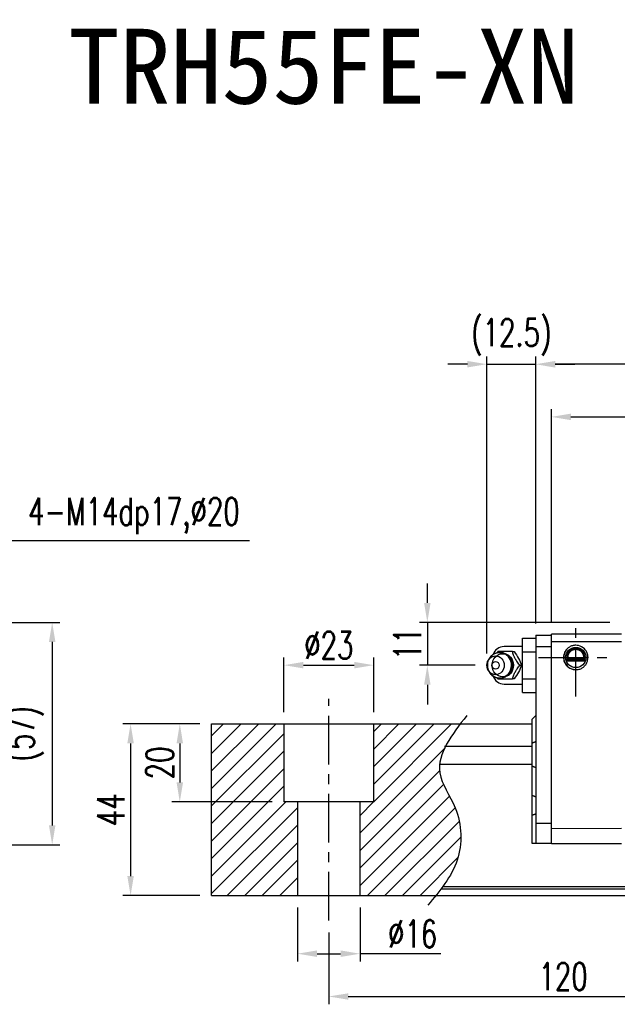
# Model space of a CAD drawing. Header units: millimetres. Extents: x 710 to 1313, y 178 to 430.
# Tile 2 of 37: x 913 to 1066, y 178 to 430. Entities that reach past the tile are written whole.
import ezdxf
from ezdxf.enums import TextEntityAlignment as Align

# ---------------------------------------------------------------- set-up
doc = ezdxf.new("R2010")
doc.units = ezdxf.units.MM
doc.header["$LTSCALE"] = 10
doc.linetypes.add('CENTER', pattern=[2, 1.25, -0.25, 0.25, -0.25])
for name, color, linetype in [('2', 7, 'Continuous'), ('CHA', 7, 'Continuous'), ('CL', 1, 'CENTER'), ('DIM', 4, 'Continuous')]:
    doc.layers.add(name, color=color, linetype=linetype)
doc.styles.add('DIM-7', font='SIMPLEX.shx', dxfattribs={"width": 0.7, "bigfont": 'chineset.shx'})
doc.styles.add('T', font='kaiu.ttf')
doc.dimstyles.new('CNS', dxfattribs={"dimtxt": 3.5, "dimasz": 2.5, "dimexe": 1, "dimexo": 1.5, "dimgap": 0.09, "dimtad": 0, "dimdsep": 46, "dimtxsty": 'DIM-7', "dimcen": 0.09, "dimclrd": 1, "dimclre": 1, "dimclrt": 4, "dimadec": 0, "dimazin": 0, "dimtfac": 1, "dimtix": 1, "dimtmove": 2, "dimatfit": 3, "dimfxl": 1, "dimtvp": 0.971429, "dimtolj": 1, "dimarcsym": 0})

# ---------------------------------------------------------------- blocks, each defined once
blk = doc.blocks.new('*D66')
at = {"layer": 'DEFPOINTS', "color": 0, "transparency": 16777216}
for p in [(961.92, 249.87), (953.76, 229.87), (980.42, 229.87)]:
    blk.add_point(p, dxfattribs=at)
at = {"layer": 'DIM', "color": 7, "lineweight": -2, "transparency": 16777216}
for p, q in [((958.92, 249.87), (951.76, 249.87)), ((953.76, 244.87), (953.76, 234.87)), ((977.42, 229.87), (951.76, 229.87))]:
    blk.add_line(p, q, dxfattribs=at)
at = {"layer": 'DIM', "color": 7, "transparency": 16777216}
for points in [[(952.93, 244.87), (954.59, 244.87), (953.76, 249.87)], [(952.93, 234.87), (954.59, 234.87), (953.76, 229.87)]]:
    blk.add_solid(points, dxfattribs=at)
at = {"layer": 'DIM', "color": 7, "transparency": 16777216, "insert": (948.66, 239.87), "char_height": 7, "attachment_point": 5, "rotation": 90, "style": 'DIM-7'}
blk.add_mtext('\\A1;20', dxfattribs=at)
blk = doc.blocks.new('*D67')
at = {"layer": 'DEFPOINTS', "color": 0, "transparency": 16777216}
for p in [(961.92, 249.87), (941.16, 205.87), (961.92, 205.87)]:
    blk.add_point(p, dxfattribs=at)
at = {"layer": 'DIM', "color": 7, "lineweight": -2, "transparency": 16777216}
for p, q in [((958.92, 249.87), (939.16, 249.87)), ((941.16, 244.87), (941.16, 210.87)), ((958.92, 205.87), (939.16, 205.87))]:
    blk.add_line(p, q, dxfattribs=at)
at = {"layer": 'DIM', "color": 7, "transparency": 16777216}
for points in [[(940.33, 244.87), (941.99, 244.87), (941.16, 249.87)], [(940.33, 210.87), (941.99, 210.87), (941.16, 205.87)]]:
    blk.add_solid(points, dxfattribs=at)
at = {"layer": 'DIM', "color": 7, "transparency": 16777216, "insert": (936.06, 227.87), "char_height": 7, "attachment_point": 5, "rotation": 90, "style": 'DIM-7'}
blk.add_mtext('\\A1;44', dxfattribs=at)
blk = doc.blocks.new('*D68')
at = {"layer": 'DEFPOINTS', "color": 0, "transparency": 16777216}
for p in [(991.92, 199.46), (1111.92, 199.46), (1111.92, 180.03)]:
    blk.add_point(p, dxfattribs=at)
at = {"layer": 'DIM', "color": 7, "lineweight": -2, "transparency": 16777216}
for p, q in [((991.92, 196.46), (991.92, 178.03)), ((1111.92, 196.46), (1111.92, 178.03)), ((996.92, 180.03), (1106.92, 180.03))]:
    blk.add_line(p, q, dxfattribs=at)
at = {"layer": 'DIM', "color": 7, "transparency": 16777216}
for points in [[(996.92, 180.86), (996.92, 179.2), (991.92, 180.03)], [(1106.92, 180.86), (1106.92, 179.2), (1111.92, 180.03)]]:
    blk.add_solid(points, dxfattribs=at)
at = {"layer": 'DIM', "color": 7, "transparency": 16777216, "insert": (1051.92, 185.13), "char_height": 7, "attachment_point": 5, "style": 'DIM-7'}
blk.add_mtext('\\A1;120', dxfattribs=at)
blk = doc.blocks.new('*D72')
at = {"layer": 'DEFPOINTS', "color": 0, "transparency": 16777216}
for p in [(1003.42, 264.91), (980.42, 249.87), (1003.42, 249.87)]:
    blk.add_point(p, dxfattribs=at)
at = {"layer": 'DIM', "color": 7, "lineweight": -2, "transparency": 16777216}
for p, q in [((980.42, 252.87), (980.42, 266.91)), ((985.42, 264.91), (998.42, 264.91)), ((1003.42, 252.87), (1003.42, 266.91))]:
    blk.add_line(p, q, dxfattribs=at)
at = {"layer": 'DIM', "color": 7, "transparency": 16777216}
for points in [[(985.42, 265.74), (985.42, 264.08), (980.42, 264.91)], [(998.42, 265.74), (998.42, 264.08), (1003.42, 264.91)]]:
    blk.add_solid(points, dxfattribs=at)
at = {"layer": 'DIM', "color": 7, "transparency": 16777216, "insert": (991.92, 270.01), "char_height": 7, "attachment_point": 5, "style": 'DIM-7'}
blk.add_mtext('\\A1;%%c23', dxfattribs=at)
blk = doc.blocks.new('*D73')
at = {"layer": 'DEFPOINTS', "color": 0, "transparency": 16777216}
for p in [(983.92, 205.87), (999.92, 205.87), (999.92, 190.99)]:
    blk.add_point(p, dxfattribs=at)
at = {"layer": 'DIM', "color": 7, "lineweight": -2, "transparency": 16777216}
for p, q in [((983.92, 202.87), (983.92, 188.99)), ((999.92, 202.87), (999.92, 188.99)), ((988.92, 190.99), (994.92, 190.99)), ((1020.6, 190.99), (999.92, 190.99))]:
    blk.add_line(p, q, dxfattribs=at)
at = {"layer": 'DIM', "color": 7, "transparency": 16777216}
for points in [[(988.92, 191.83), (988.92, 190.16), (983.92, 190.99)], [(994.92, 191.83), (994.92, 190.16), (999.92, 190.99)]]:
    blk.add_solid(points, dxfattribs=at)
at = {"layer": 'DIM', "color": 7, "transparency": 16777216, "insert": (1013.4, 196.09), "char_height": 7, "attachment_point": 5, "style": 'DIM-7'}
blk.add_mtext('\\A1;%%c16', dxfattribs=at)
blk = doc.blocks.new('*D74')
at = {"layer": 'DEFPOINTS', "color": 0, "transparency": 16777216}
for p in [(1066.92, 275.87), (1017.16, 264.87), (1032.42, 264.87)]:
    blk.add_point(p, dxfattribs=at)
at = {"layer": 'DIM', "color": 7, "lineweight": -2, "transparency": 16777216}
for p, q in [((1017.16, 280.87), (1017.16, 285.87)), ((1063.92, 275.87), (1015.16, 275.87)), ((1017.16, 275.87), (1017.16, 264.87)), ((1029.42, 264.87), (1015.16, 264.87)), ((1017.16, 259.87), (1017.16, 254.87))]:
    blk.add_line(p, q, dxfattribs=at)
at = {"layer": 'DIM', "color": 7, "transparency": 16777216}
for points in [[(1016.33, 280.87), (1017.99, 280.87), (1017.16, 275.87)], [(1016.33, 259.87), (1017.99, 259.87), (1017.16, 264.87)]]:
    blk.add_solid(points, dxfattribs=at)
at = {"layer": 'DIM', "color": 7, "transparency": 16777216, "insert": (1012.06, 270.37), "char_height": 7, "attachment_point": 5, "rotation": 90, "style": 'DIM-7'}
blk.add_mtext('\\A1;11', dxfattribs=at)
blk = doc.blocks.new('*D75')
at = {"layer": 'DEFPOINTS', "color": 0, "transparency": 16777216}
for p in [(1044.92, 341.98), (1044.92, 272.62), (1245.02, 272.62)]:
    blk.add_point(p, dxfattribs=at)
at = {"layer": 'DIM', "color": 7, "lineweight": -2, "transparency": 16777216}
for p, q in [((1044.92, 275.62), (1044.92, 343.98)), ((1245.02, 275.62), (1245.02, 343.98)), ((1240.02, 341.98), (1049.92, 341.98))]:
    blk.add_line(p, q, dxfattribs=at)
at = {"layer": 'DIM', "color": 7, "transparency": 16777216}
for points in [[(1049.92, 342.81), (1049.92, 341.14), (1044.92, 341.98)], [(1240.02, 342.81), (1240.02, 341.14), (1245.02, 341.98)]]:
    blk.add_solid(points, dxfattribs=at)
at = {"layer": 'DIM', "color": 7, "transparency": 16777216, "insert": (1144.97, 347.08), "char_height": 7, "attachment_point": 5, "style": 'DIM-7'}
blk.add_mtext('\\A1;200.1', dxfattribs=at)
blk = doc.blocks.new('*D76')
at = {"layer": 'DEFPOINTS', "color": 0, "transparency": 16777216}
for p in [(1241.02, 328.51), (1048.92, 272.87), (1241.02, 272.87)]:
    blk.add_point(p, dxfattribs=at)
at = {"layer": 'DIM', "color": 7, "lineweight": -2, "transparency": 16777216}
for p, q in [((1048.92, 275.87), (1048.92, 330.51)), ((1241.02, 275.87), (1241.02, 330.51)), ((1053.92, 328.51), (1236.02, 328.51))]:
    blk.add_line(p, q, dxfattribs=at)
at = {"layer": 'DIM', "color": 7, "transparency": 16777216}
for points in [[(1053.92, 329.35), (1053.92, 327.68), (1048.92, 328.51)], [(1236.02, 329.35), (1236.02, 327.68), (1241.02, 328.51)]]:
    blk.add_solid(points, dxfattribs=at)
at = {"layer": 'DIM', "color": 7, "transparency": 16777216, "insert": (1144.97, 333.61), "char_height": 7, "attachment_point": 5, "style": 'DIM-7'}
blk.add_mtext('\\A1;192.1', dxfattribs=at)
blk = doc.blocks.new('*D77')
at = {"layer": 'DEFPOINTS', "color": 0, "transparency": 16777216}
for p in [(1044.92, 342.01), (1044.92, 272.62), (1032.42, 264.87)]:
    blk.add_point(p, dxfattribs=at)
at = {"layer": 'DIM', "color": 7, "lineweight": -2, "transparency": 16777216}
for p, q in [((1032.42, 267.87), (1032.42, 344.01)), ((1044.92, 275.62), (1044.92, 344.01)), ((1027.42, 342.01), (1022.42, 342.01)), ((1032.42, 342.01), (1044.92, 342.01)), ((1049.92, 342.01), (1054.92, 342.01))]:
    blk.add_line(p, q, dxfattribs=at)
at = {"layer": 'DIM', "color": 7, "transparency": 16777216}
for points in [[(1027.42, 342.84), (1027.42, 341.18), (1032.42, 342.01)], [(1049.92, 342.84), (1049.92, 341.18), (1044.92, 342.01)]]:
    blk.add_solid(points, dxfattribs=at)
at = {"layer": 'DIM', "color": 7, "transparency": 16777216, "insert": (1038.67, 348.94), "char_height": 7, "attachment_point": 5, "style": 'DIM-7'}
blk.add_mtext('\\A1;(12.5)', dxfattribs=at)
blk = doc.blocks.new('*D86')
at = {"layer": 'DEFPOINTS', "color": 0, "transparency": 16777216}
for p in [(896.78, 275.87), (875.57, 218.87), (921.08, 218.87)]:
    blk.add_point(p, dxfattribs=at)
at = {"layer": 'DIM', "color": 7, "lineweight": -2, "transparency": 16777216}
for p, q in [((899.78, 275.87), (923.08, 275.87)), ((921.08, 270.87), (921.08, 223.87)), ((878.57, 218.87), (923.08, 218.87))]:
    blk.add_line(p, q, dxfattribs=at)
at = {"layer": 'DIM', "color": 7, "transparency": 16777216}
for points in [[(920.25, 270.87), (921.91, 270.87), (921.08, 275.87)], [(920.25, 223.87), (921.91, 223.87), (921.08, 218.87)]]:
    blk.add_solid(points, dxfattribs=at)
at = {"layer": 'DIM', "color": 7, "transparency": 16777216, "insert": (914.15, 247.37), "char_height": 7, "attachment_point": 5, "rotation": 90, "style": 'DIM-7'}
blk.add_mtext('\\A1;(57)', dxfattribs=at)

msp = doc.modelspace()

# ---------------------------------------------------------------- hatches: boundary and pattern name
at = {"layer": 'DIM'}
h = msp.add_hatch(dxfattribs=at)
h.set_pattern_fill('ANSI31', style=0)
h.set_pattern_definition([(45, (684.0117, -336.434), (-2.245064, 2.245064), [])])
h.paths.add_polyline_path([(980.419, 249.874), (961.919, 249.874), (961.919, 205.874), (983.919, 205.874), (983.919, 229.874), (980.419, 229.874)])
edge = h.paths.add_edge_path()
edge.add_line((999.919, 205.874), (1019.313, 205.874))
edge.add_spline(control_points=[(1019.313, 205.874), (1021.623, 208.706), (1026.324, 215.292), (1025.931, 227.576), (1017.778, 238.507), (1022.409, 245.669), (1025.617, 249.874)], knot_values=[2.3719972, 2.3719972, 2.3719972, 2.3719972, 13.0733629, 26.449734, 36.2555502, 50.1300895, 50.1300895, 50.1300895, 50.1300895], degree=3, periodic=0)
edge.add_line((1025.617, 249.874), (1003.419, 249.874))
edge.add_line((1003.419, 249.874), (1003.419, 229.874))
edge.add_line((1003.419, 229.874), (999.919, 229.874))
edge.add_line((999.919, 229.874), (999.919, 205.874))

# ---------------------------------------------------------------- linework, layer by layer
at = {"layer": '2', "color": 7, "linetype": 'Continuous'}
for p, q in [((1044.919, 272.622), (1048.919, 272.622)), ((1044.919, 272.622), (1044.919, 269.622)), ((1048.919, 219.174), (1048.919, 272.874)), ((1066.919, 272.874), (1048.919, 272.874)), ((1041.569, 271.803), (1044.919, 271.803)), ((1041.569, 268.338), (1041.569, 271.803)), ((1066.919, 270.875), (1048.919, 270.875)), ((1041.569, 269.674), (1036.836, 269.674)), ((1041.569, 261.41), (1041.569, 268.338)), ((1041.569, 268.338), (1044.919, 268.338)), ((1048.919, 269.622), (1044.919, 269.622)), ((1044.919, 269.622), (1044.919, 224.322)), ((1033.216, 266.833), (1032.852, 266.299)), ((1057.643, 266.074), (1052.696, 266.074)), ((1057.589, 265.924), (1052.749, 265.924)), ((1057.414, 266.374), (1052.924, 266.374)), ((1057.196, 266.663), (1053.143, 266.663)), ((1032.852, 263.45), (1033.216, 262.915)), ((1036.836, 260.074), (1041.569, 260.074)), ((1041.569, 257.946), (1041.569, 261.41)), ((1041.569, 261.41), (1044.919, 261.41)), ((1041.569, 257.946), (1044.919, 257.946)), ((961.919, 249.874), (1043.919, 249.874)), ((961.919, 205.874), (961.919, 249.874)), ((980.419, 249.874), (980.419, 229.874)), ((1003.419, 229.874), (1003.419, 249.874)), ((1043.919, 251.022), (1044.919, 252.021)), ((1043.919, 251.022), (1043.919, 244.936)), ((1043.919, 244.936), (1043.919, 239.106)), ((1021.58, 244.166), (1043.919, 244.166)), ((1020.17, 239.582), (1043.919, 239.582)), ((1043.919, 239.106), (1043.919, 231.606)), ((1003.419, 229.874), (980.419, 229.874)), ((983.919, 229.874), (983.919, 205.874)), ((999.919, 205.874), (999.919, 229.874)), ((1043.919, 231.606), (1043.919, 226.434)), ((1043.919, 226.434), (1043.919, 219.322)), ((1048.919, 224.322), (1044.919, 224.322)), ((1044.919, 224.322), (1044.919, 219.322)), ((1066.919, 223.075), (1048.919, 223.01)), ((1043.919, 219.322), (1044.919, 219.322)), ((1044.919, 219.322), (1048.919, 219.322)), ((1066.919, 219.174), (1048.919, 219.174)), ((1020.716, 207.653), (1313.175, 207.653)), ((1021.112, 208.183), (1313.175, 208.183)), ((961.919, 205.874), (1313.175, 205.874))]:
    msp.add_line(p, q, dxfattribs=at)
msp.add_circle((1055.169, 266.874), 2.6, dxfattribs=at)
for centre, radius, start, end in [((1036.836, 266.674), 3, 89.99998, 161.42204), ((1055.169, 266.874), 3.098, 141.48563, 180), ((1055.169, 266.874), 3.098, 180, 269.4375), ((1036.836, 263.074), 3, 198.57796, 270.00002)]:
    msp.add_arc(centre, radius, start, end, dxfattribs=at)
for centre, major_axis in [((1035.67, 264.874), (0, -3.3)), ((1036.485, 264.874), (0, -2.962)), ((1034.637, 264.874), (0, -2.4)), ((1034.637, 264.874), (0, -1))]:
    msp.add_ellipse(centre, major_axis=major_axis, ratio=0.9238797, dxfattribs=at)
for centre, major_axis, start_param, end_param in [((1035.67, 264.874), (0, -3.3), 1.5707964, 4.0768055), ((1036.485, 264.874), (0, -2.962), 1.5707964, 2.6988246), ((1035.67, 264.874), (0, -3.3), 0, 1.5707962), ((1036.485, 264.874), (0, -2.962), 0.4234277, 1.5707964), ((1035.67, 264.874), (0, -3.3), 5.3478744, 6.2831853)]:
    msp.add_ellipse(centre, major_axis=major_axis, ratio=0.9238797, start_param=start_param, end_param=end_param, dxfattribs=at)
for points, degree, knots in [([(1055.169, 270.012), (1054.88, 269.989), (1054.306, 269.943), (1053.52, 269.585), (1052.869, 269.061), (1052.388, 268.398), (1052.097, 267.654), (1051.985, 266.76), (1052.18, 265.679), (1052.957, 264.47), (1054.128, 263.805), (1054.941, 263.752), (1055.169, 263.737)], 3, [0, 0, 0, 0, 0.088414, 0.1748885, 0.2594231, 0.3420175, 0.4226713, 0.5013844, 0.6152487, 0.7511468, 0.9302271, 1, 1, 1, 1]), ([(1055.169, 263.737), (1055.459, 263.76), (1056.032, 263.806), (1056.818, 264.164), (1057.47, 264.688), (1057.951, 265.351), (1058.242, 266.095), (1058.353, 266.989), (1058.158, 268.07), (1057.382, 269.279), (1056.211, 269.944), (1055.397, 269.997), (1055.169, 270.012)], 3, [0, 0, 0, 0, 0.088414, 0.1748885, 0.2594231, 0.3420175, 0.4226713, 0.5013844, 0.6152487, 0.7511468, 0.9302271, 1, 1, 1, 1]), ([(1038.96, 268.374), (1038.242, 268.374), (1037.474, 268.374), (1036.166, 268.374), (1035.679, 268.374), (1035.227, 268.374)], 3, [0, 0, 0, 0, 0.5, 0.5, 1, 1, 1, 1]), ([(1038.97, 264.874), (1038.969, 265.125), (1038.914, 265.621), (1038.656, 266.349), (1038.229, 267.007), (1037.654, 267.551), (1036.969, 267.94), (1036.289, 268.145), (1035.852, 268.164), (1035.669, 268.156)], 3, [0, 0, 0, 0, 0.1424122, 0.2912277, 0.4421098, 0.5939693, 0.7455107, 0.8956214, 1, 1, 1, 1]), ([(1040.827, 264.874), (1040.562, 265.22), (1040.294, 265.575), (1039.878, 266.204), (1039.717, 266.472), (1039.448, 267), (1039.337, 267.262), (1039.133, 267.809), (1039.045, 268.094), (1038.961, 268.374)], 3, [0, 0, 0, 0, 0.316279, 0.316279, 0.5305075, 0.5305075, 0.7443494, 0.7443494, 1, 1, 1, 1]), ([(1039.375, 268.374), (1039.788, 267.827), (1040.186, 267.242), (1040.839, 266.02), (1041.07, 265.425), (1041.242, 264.875)], 3, [0, 0, 0, 0, 0.5, 0.5, 1, 1, 1, 1]), ([(1057.414, 266.374), (1057.442, 266.499), (1057.479, 266.762), (1057.461, 267.206), (1057.369, 267.576), (1057.259, 267.844), (1057.158, 268.037), (1057.042, 268.216), (1056.907, 268.388), (1056.743, 268.558), (1056.494, 268.768), (1056.192, 268.948), (1055.853, 269.076), (1055.584, 269.142), (1055.311, 269.176), (1054.939, 269.176), (1054.462, 269.09), (1054.008, 268.876), (1053.693, 268.646), (1053.483, 268.447), (1053.307, 268.233), (1053.158, 268.002), (1053.038, 267.754), (1052.948, 267.492), (1052.888, 267.211), (1052.864, 266.925), (1052.875, 266.646), (1052.905, 266.463), (1052.924, 266.374)], 3, [0, 0, 0, 0, 0.0625, 0.125, 0.1875, 0.21875, 0.25, 0.28125, 0.3125, 0.34375, 0.375, 0.4375, 0.46875, 0.5, 0.53125, 0.5625, 0.625, 0.6875, 0.71875, 0.75, 0.78125, 0.8125, 0.84375, 0.875, 0.90625, 0.9375, 0.96875, 1, 1, 1, 1]), ([(1057.196, 266.663), (1057.239, 266.875), (1057.228, 267.093), (1057.217, 267.307), (1057.153, 267.517), (1057.092, 267.723), (1056.981, 267.912), (1056.872, 268.098), (1056.722, 268.258), (1056.575, 268.414), (1056.394, 268.537), (1056.216, 268.658), (1056.013, 268.742), (1055.815, 268.823), (1055.6, 268.865), (1055.388, 268.906), (1055.17, 268.906), (1054.728, 268.907), (1054.326, 268.742), (1053.914, 268.572), (1053.617, 268.258), (1053.467, 268.099), (1053.248, 267.725), (1053.122, 267.309), (1053.1, 266.876), (1053.143, 266.663)], 2, [0, 0, 0, 0.0625, 0.0625, 0.125, 0.125, 0.1875, 0.1875, 0.25, 0.25, 0.3125, 0.3125, 0.375, 0.375, 0.4375, 0.4375, 0.5, 0.5, 0.625, 0.625, 0.75, 0.75, 0.8125, 0.875, 0.9375, 1, 1, 1]), ([(1036.011, 261.597), (1036.058, 261.6), (1036.354, 261.627), (1036.885, 261.779), (1037.546, 262.125), (1038.107, 262.609), (1038.547, 263.203), (1038.846, 263.881), (1038.957, 264.455), (1038.97, 264.788), (1038.97, 264.874)], 3, [0, 0, 0, 0, 0.0297339, 0.1848987, 0.3380427, 0.4898314, 0.6411412, 0.7929758, 0.9463445, 1, 1, 1, 1]), ([(1038.961, 261.374), (1039.064, 261.72), (1039.175, 262.075), (1039.429, 262.704), (1039.555, 262.972), (1039.848, 263.5), (1040.017, 263.762), (1040.396, 264.309), (1040.612, 264.594), (1040.827, 264.874)], 3, [0, 0, 0, 0, 0.316279, 0.316279, 0.5305075, 0.5305075, 0.7443494, 0.7443494, 1, 1, 1, 1]), ([(1041.242, 264.874), (1041.071, 264.327), (1040.845, 263.742), (1040.194, 262.52), (1039.79, 261.925), (1039.375, 261.375)], 3, [0, 0, 0, 0, 0.5, 0.5, 1, 1, 1, 1]), ([(1035.227, 261.374), (1035.686, 261.374), (1036.18, 261.374), (1037.529, 261.374), (1038.252, 261.374), (1038.96, 261.374)], 3, [0, 0, 0, 0, 0.5, 0.5, 1, 1, 1, 1])]:
    msp.add_open_spline(points, degree=degree, knots=knots, dxfattribs=at)
for points, degree in [([(1035.227, 268.374), (1035.139, 268.26), (1035.051, 268.144), (1034.963, 268.027)], 3), ([(1038.961, 268.374), (1039.375, 268.374)], 1), ([(1040.827, 264.874), (1041.242, 264.874)], 1), ([(1053.143, 266.663), (1053.03, 266.523), (1052.924, 266.374)], 2), ([(1057.196, 266.663), (1057.269, 266.567), (1057.342, 266.471), (1057.414, 266.374)], 3), ([(1034.982, 261.696), (1035.064, 261.588), (1035.145, 261.481), (1035.227, 261.374)], 3), ([(1035.692, 261.595), (1035.749, 261.592), (1035.806, 261.591), (1035.863, 261.591)], 3), ([(1039.375, 261.374), (1038.961, 261.374)], 1), ([(1043.919, 244.936), (1044.919, 245.35)], 1), ([(1043.919, 239.106), (1044.92, 238.693)], 1), ([(1043.919, 231.606), (1044.919, 231.192)], 1), ([(1043.919, 226.434), (1044.919, 226.849)], 1)]:
    msp.add_open_spline(points, degree=degree, dxfattribs=at)
at = {"layer": 'CL', "color": 7}
for p, q in [((1055.169, 256.902), (1055.169, 275.952)), ((1045.644, 266.874), (1064.694, 266.874)), ((991.919, 199.462), (991.919, 256.287))]:
    msp.add_line(p, q, dxfattribs=at)
at = {"layer": 'DIM', "color": 7}
msp.add_open_spline([(1027.29, 252.032), (1023.436, 247.106), (1017.256, 239.207), (1025.931, 227.576), (1026.36, 214.174), (1020.337, 207.055), (1017.28, 203.442)], degree=3, knots=[0, 0, 0, 0, 16.2465365, 26.0523527, 39.4287239, 53.2135918, 53.2135918, 53.2135918, 53.2135918], dxfattribs=at)

# ---------------------------------------------------------------- texts
at = {"layer": 'CHA', "style": 'T'}
msp.add_text('TRH55FE-XN', height=19.2, dxfattribs=at).set_placement((990.584, 418.172), align=Align.MIDDLE)
at = {"layer": 'DIM', "color": 7, "insert": (914.928, 298.474), "char_height": 7, "attachment_point": 7, "style": 'DIM-7'}
msp.add_mtext('\\A1;4-M14dp17,%%C20', dxfattribs=at)

# ---------------------------------------------------------------- dimensions: what is measured, and where the dimension line sits
at = {"layer": 'DIM', "color": 7}
for base, p1, p2, text, picture, middle in [((1044.919, 342.01), (1032.419, 264.874), (1044.919, 272.622), '(<>)', '*D77', (1038.669, 348.944)), ((1003.419, 264.91), (980.419, 249.874), (1003.419, 249.874), '%%c<>', '*D72', (991.919, 270.01))]:
    dim = msp.add_linear_dim(base=base, p1=p1, p2=p2, text=text, dimstyle='CNS', override={"dimscale": 2, "dimgap": 0.8, "dimtad": 1, "dimclrd": 7, "dimclre": 7, "dimclrt": 7, "dimadec": 2, "dimazin": 2, "dimtmove": 1}, dxfattribs=at)
    dim.commit()
    dim.dimension.update_dxf_attribs({"geometry": picture, "text_midpoint": middle})
for base, p1, p2, picture, middle in [((1044.919, 341.976), (1245.019, 272.622), (1044.919, 272.622), '*D75', (1144.969, 347.076)), ((1241.019, 328.514), (1048.919, 272.874), (1241.019, 272.874), '*D76', (1144.969, 333.614)), ((1111.919, 180.029), (991.919, 199.462), (1111.919, 199.462), '*D68', (1051.919, 185.129))]:
    dim = msp.add_linear_dim(base=base, p1=p1, p2=p2, dimstyle='CNS', override={"dimscale": 2, "dimgap": 0.8, "dimtad": 1, "dimclrd": 7, "dimclre": 7, "dimclrt": 7, "dimadec": 2, "dimazin": 2, "dimtmove": 1}, dxfattribs=at)
    dim.commit()
    dim.dimension.update_dxf_attribs({"geometry": picture, "text_midpoint": middle})
for base, p1, p2, picture, middle in [((1017.16, 264.874), (1066.919, 275.874), (1032.419, 264.874), '*D74', (1012.06, 270.374)), ((941.16, 205.874), (961.919, 249.874), (961.919, 205.874), '*D67', (936.06, 227.874)), ((953.759, 229.874), (961.919, 249.874), (980.419, 229.874), '*D66', (948.659, 239.874))]:
    dim = msp.add_linear_dim(base=base, p1=p1, p2=p2, angle=90, dimstyle='CNS', override={"dimscale": 2, "dimgap": 0.8, "dimtad": 1, "dimclrd": 7, "dimclre": 7, "dimclrt": 7, "dimadec": 2, "dimazin": 2, "dimtmove": 1}, dxfattribs=at)
    dim.commit()
    dim.dimension.update_dxf_attribs({"geometry": picture, "text_midpoint": middle})
dim = msp.add_linear_dim(base=(921.08, 218.874), p1=(896.784, 275.874), p2=(875.574, 218.874), angle=90, text='(<>)', dimstyle='CNS', override={"dimscale": 2, "dimgap": 0.8, "dimtad": 1, "dimclrd": 7, "dimclre": 7, "dimclrt": 7, "dimadec": 2, "dimazin": 2, "dimtmove": 1}, dxfattribs=at)
dim.commit()
dim.dimension.update_dxf_attribs({"geometry": '*D86', "text_midpoint": (914.147, 247.374)})
dim = msp.add_linear_dim(base=(999.919, 190.992), p1=(983.919, 205.874), p2=(999.919, 205.874), text='%%c<>', dimstyle='CNS', override={"dimscale": 2, "dimgap": 0.8, "dimtad": 1, "dimclrd": 7, "dimclre": 7, "dimclrt": 7, "dimadec": 2, "dimazin": 2, "dimtmove": 1}, dxfattribs=at)
dim.commit()
dim.dimension.update_dxf_attribs({"geometry": '*D73', "text_midpoint": (1013.402, 191.709), "dimtype": 160})

# ---------------------------------------------------------------- leaders
at = {"layer": 'DIM', "color": 7, "annotation_type": 0, "has_hookline": 1, "hookline_direction": 0, "text_width": 56.7}
msp.add_leader([(886.334, 275.874), (908.328, 296.874), (913.328, 296.874)], dimstyle='CNS', override={"dimscale": 2, "dimgap": 0.8, "dimtad": 1, "dimclrd": 7, "dimclre": 4, "dimadec": 2, "dimazin": 2, "dimtmove": 1}, dxfattribs=at)

doc.saveas('drawing.dxf')
